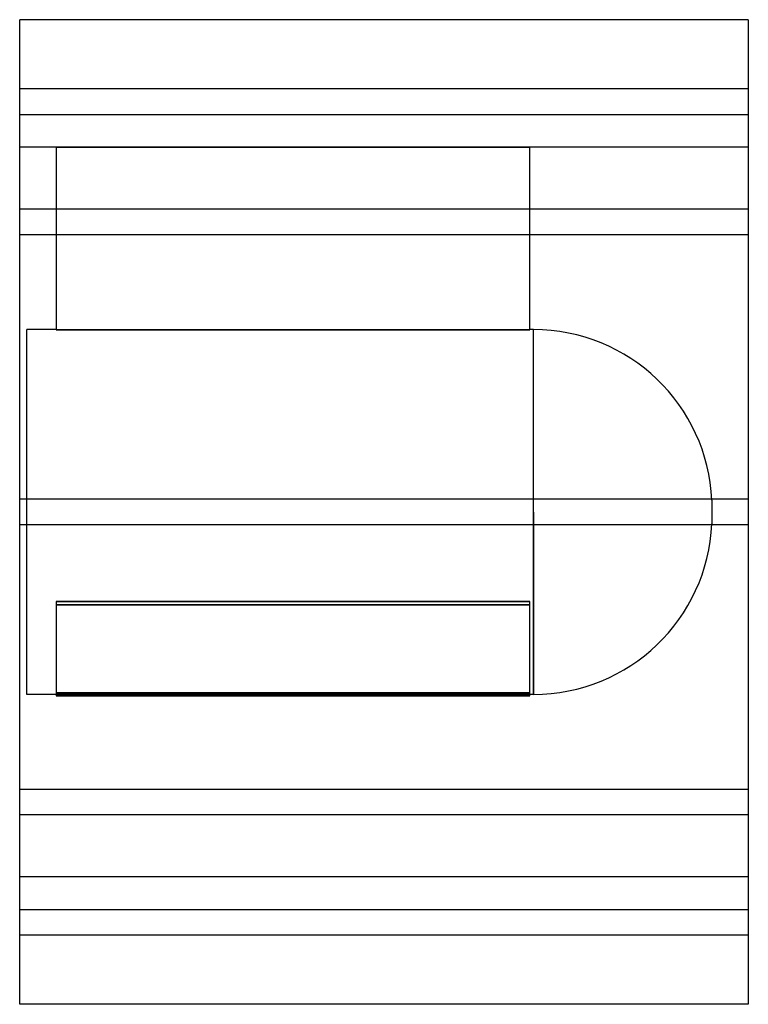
# Model space of a CAD drawing. Header units: millimetres. Extents: x -200 to 200, y -270 to 270.
import ezdxf

# ---------------------------------------------------------------- set-up
doc = ezdxf.new("R2010")
doc.units = ezdxf.units.MM
doc.layers.add('HIDDEN', color=7, linetype='Continuous')
doc.layers.add('THICK', color=7, linetype='Continuous')

msp = doc.modelspace()

# ---------------------------------------------------------------- linework, layer by layer
at = {"layer": 'HIDDEN'}
for p, q in [((200, 232), (-200, 232)), ((-200, 218), (200, 218)), ((-180, 200), (-200, 200)), ((-180, 200), (-180, 99.99)), ((-180, 200), (80, 200)), ((-180, 200), (-180, 200)), ((80, 200), (-180, 200)), ((80, 99.99), (80, 200)), ((80, 200), (80, 200)), ((200, 200), (80, 200)), ((200, 166.1), (-200, 166.1)), ((200, 166.1), (-200, 166.1)), ((200, 152.1), (-200, 152.1)), ((200, 152.1), (-200, 152.1)), ((-196, 0), (-196, 100)), ((-180, 100), (-196, 100)), ((80, 99.99), (-180, 99.99)), ((-180, 99.99), (80, 99.99)), ((82.1, 100), (80, 100)), ((82.1, 0), (82.1, 100)), ((200, 7), (-200, 7)), ((200, 7), (-200, 7)), ((180, 6.43), (180, 0)), ((82.1, 0), (82.1, -100)), ((-196, -100), (-196, 0)), ((82.1, -100), (82.1, 0)), ((180, 0), (180, -6.43)), ((200, -7), (-200, -7)), ((200, -7), (-200, -7)), ((-180, -49.13), (80, -49.13)), ((80, -49.13), (-180, -49.13)), ((-180, -49.13), (-180, -99.13)), ((80, -50.86), (-180, -50.86)), ((-180, -50.86), (80, -50.86)), ((80, -99.13), (80, -49.13)), ((82.1, -100), (-196, -100)), ((80, -99.13), (-180, -99.13)), ((-180, -99.13), (-180, -100.86)), ((-180, -99.13), (80, -99.13)), ((-180, -100.86), (80, -100.86)), ((80, -100.86), (-180, -100.86)), ((80, -100.86), (80, -99.13)), ((200, -152.1), (-200, -152.1)), ((200, -152.1), (-200, -152.1)), ((200, -166.1), (-200, -166.1)), ((200, -166.1), (-200, -166.1)), ((200, -200), (-200, -200)), ((-200, -218), (200, -218)), ((200, -232), (-200, -232))]:
    msp.add_line(p, q, dxfattribs=at)
for centre, start, end in [((82.1, 2), 2.5886, 90), ((82.1, -2), 270, 357.4114)]:
    msp.add_arc(centre, 98, start, end, dxfattribs=at)
at = {"layer": 'THICK'}
for p, q in [((-200, 0), (-200, 270)), ((200, 270), (-200, 270)), ((200, 270), (200, 0)), ((200, 0), (200, -270)), ((-200, -270), (-200, 0)), ((200, -270), (-200, -270))]:
    msp.add_line(p, q, dxfattribs=at)

doc.saveas('drawing.dxf')
